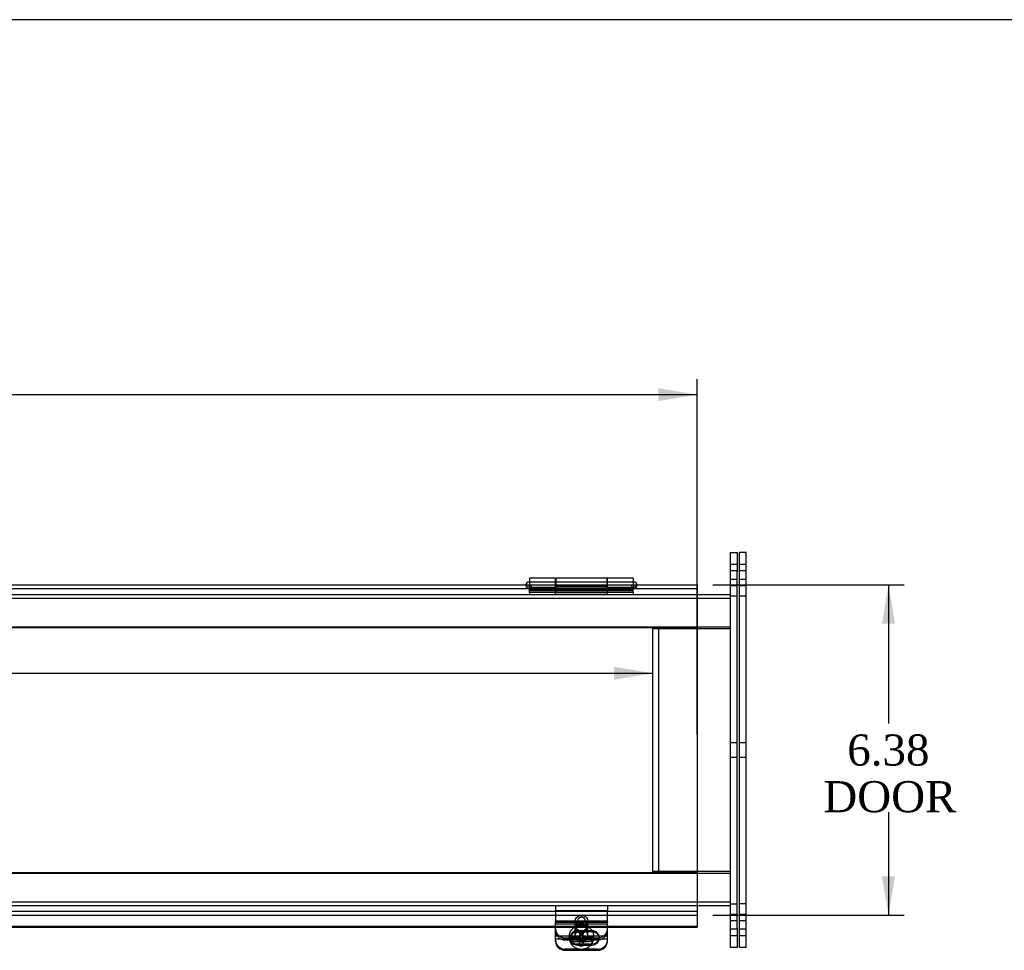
# Model space of a CAD drawing. Header units: inches. Extents: x 0 to 120, y -1 to 80.
# Tile 6 of 10: x 55 to 74, y 62 to 80. Entities that reach past the tile are written whole.
import ezdxf
from ezdxf.enums import TextEntityAlignment as Align
from ezdxf.lldxf.tags import DXFTag

# ---------------------------------------------------------------- set-up
doc = ezdxf.new("R2010")
doc.units = ezdxf.units.IN
doc.header["$MEASUREMENT"] = 0
for name, color, linetype in [('COM40176', 7, 'Continuous'), ('COM52631', 7, 'Continuous'), ('COM70666-2', 7, 'Continuous'), ('COM70693-10', 7, 'Continuous'), ('COM70694-10', 7, 'Continuous'), ('COM70695-2', 7, 'Continuous'), ('Default', 7, 'Continuous'), ('GSK10437', 7, 'Continuous'), ('GSK11095', 7, 'Continuous'), ('HNG86641-1', 7, 'Continuous'), ('HNG86641-2', 7, 'Continuous'), ('HNG86641-3', 7, 'Continuous'), ('SCS19420', 7, 'Continuous')]:
    doc.layers.add(name, color=color, linetype=linetype)
doc.styles.add('SEACAD_Times_New_Roman', font='times.ttf')
tags = doc.linetypes.add('HIDDEN2', pattern=[0.1875, 0.125, -0.0625]).pattern_tags.tags
tags[6:7] = [DXFTag(74, 4), DXFTag(75, 0), DXFTag(340, '0'), DXFTag(46, 0.0), DXFTag(50, 0.0), DXFTag(44, 0.0), DXFTag(45, 0.0)]
tags[4:5] = [DXFTag(74, 4), DXFTag(75, 0), DXFTag(340, '0'), DXFTag(46, 0.0), DXFTag(50, 0.0), DXFTag(44, 0.0), DXFTag(45, 0.0)]
doc.dimstyles.new('HAMMOND_(STH_-_120x80)', dxfattribs={"dimtxt": 0.6, "dimasz": 0.75, "dimexe": 0.3, "dimexo": 0.3, "dimgap": 0.15, "dimtad": 0, "dimtih": 1, "dimtoh": 1, "dimzin": 0, "dimdsep": 46, "dimtxsty": 'SEACAD_Times_New_Roman', "dimblk1": '_SE_FILLED', "dimblk2": '_SE_FILLED', "dimsah": 1, "dimcen": 0.3, "dimadec": 0, "dimazin": 0, "dimtfac": 0.8, "dimtofl": 0, "dimtmove": 0, "dimatfit": 3, "dimfxl": 1, "dimtolj": 1, "dimtzin": 0, "dimarcsym": 0})

# ---------------------------------------------------------------- blocks, each defined once
blk = doc.blocks.new('SE2')
at = {"layer": 'COM40176', "color": 7, "linetype": 'HIDDEN2'}
for p, q in [((65.409, 62.238), (65.409, 62.246)), ((66.409, 62.246), (65.409, 62.246)), ((65.409, 62.238), (65.409, 62.226)), ((66.409, 62.221), (65.409, 62.221)), ((66.409, 62.189), (65.409, 62.189)), ((66.409, 62.238), (66.409, 62.246)), ((66.409, 62.238), (66.409, 62.226)), ((65.409, 61.964), (66.409, 61.964)), ((65.691, 61.934), (65.691, 61.91)), ((66.113, 62.061), (65.832, 62.061)), ((66.113, 62.037), (65.832, 62.037)), ((66.253, 61.91), (66.253, 61.934)), ((65.885, 61.708), (65.597, 61.708)), ((65.832, 61.807), (66.108, 61.807)), ((65.832, 61.783), (66.088, 61.783)), ((66.221, 61.708), (65.933, 61.708))]:
    blk.add_line(p, q, dxfattribs=at)
at = {"layer": 'COM40176', "color": 7, "linetype": 'Continuous'}
for p, q in [((65.409, 62.001), (65.409, 62.226)), ((66.409, 62.226), (65.409, 62.226)), ((66.409, 62.001), (66.409, 62.226)), ((65.409, 61.907), (65.409, 62.001)), ((65.409, 61.854), (65.409, 61.907)), ((65.409, 61.907), (66.409, 61.907)), ((66.409, 61.907), (66.409, 62.001)), ((66.409, 61.854), (66.409, 61.907)), ((66.088, 61.783), (66.113, 61.783)), ((66.108, 61.807), (66.113, 61.807)), ((66.221, 61.683), (65.597, 61.683))]:
    blk.add_line(p, q, dxfattribs=at)
at = {"layer": 'COM40176', "color": 7, "linetype": 'HIDDEN2'}
for centre, major_axis, start_param, end_param in [((65.832, 61.934), (0.14, 0), 1.570796, 4.712389), ((65.832, 61.91), (0.14, 0), 1.570796, 4.712389), ((66.113, 61.934), (-0.14, 0), 2.930417, 4.712389), ((66.113, 61.91), (-0.14, 0), 3.121159, 4.712389), ((65.597, 61.878), (0.188, 0), 3.141593, 4.712389), ((66.221, 61.878), (0.188, 0), 4.712389, 6.283185)]:
    blk.add_ellipse(centre, major_axis=major_axis, ratio=0.906308, start_param=start_param, end_param=end_param, dxfattribs=at)
at = {"layer": 'COM40176', "color": 7, "linetype": 'Continuous'}
for centre, major_axis, start_param, end_param in [((66.113, 61.934), (-0.14, 0), 1.570796, 2.930417), ((66.113, 61.91), (-0.14, 0), 1.570796, 3.121159), ((65.597, 61.854), (-0.188, 0), 0, 1.570796), ((66.221, 61.854), (-0.188, 0), 1.570796, 3.141593)]:
    blk.add_ellipse(centre, major_axis=major_axis, ratio=0.906308, start_param=start_param, end_param=end_param, dxfattribs=at)
at = {"layer": 'COM52631', "color": 7, "linetype": 'HIDDEN2'}
for p, q in [((65.409, 62.548), (65.409, 62.453)), ((65.409, 62.453), (66.409, 62.453)), ((65.409, 62.453), (65.409, 62.425)), ((66.409, 62.548), (66.409, 62.453)), ((66.409, 62.425), (66.409, 62.453)), ((65.409, 62.425), (65.409, 62.246)), ((66.409, 62.246), (66.409, 62.425)), ((65.803, 62.151), (65.803, 62.111)), ((66.016, 62.111), (66.016, 62.151)), ((65.597, 61.924), (66.221, 61.924)), ((65.597, 61.884), (66.143, 61.884))]:
    blk.add_line(p, q, dxfattribs=at)
at = {"layer": 'COM52631', "color": 7, "linetype": 'Continuous'}
blk.add_line((66.143, 61.884), (66.221, 61.884), dxfattribs=at)
at = {"layer": 'COM52631', "color": 7, "linetype": 'HIDDEN2'}
for centre, start_param, end_param in [((65.597, 62.095), 0, 1.570796), ((66.221, 62.095), 1.570796, 3.141593), ((65.597, 62.055), 0, 1.570796), ((66.221, 62.055), 1.684063, 3.141593)]:
    blk.add_ellipse(centre, major_axis=(-0.188, 0), ratio=0.906308, start_param=start_param, end_param=end_param, dxfattribs=at)
for centre in [(65.909, 62.151), (65.909, 62.111)]:
    blk.add_ellipse(centre, major_axis=(-0.107, 0), ratio=0.906308, dxfattribs=at)
at = {"layer": 'COM52631', "color": 7, "linetype": 'Continuous'}
blk.add_ellipse((66.221, 62.055), major_axis=(-0.188, 0), ratio=0.906308, start_param=1.570796, end_param=1.684063, dxfattribs=at)
at = {"layer": 'COM70666-2', "color": 7, "linetype": 'Continuous'}
for p, q in [((68.784, 68.985), (68.784, 69.36)), ((68.784, 69.36), (68.909, 69.36)), ((68.909, 69.36), (68.909, 68.985)), ((68.784, 62.11), (68.784, 68.985)), ((68.909, 62.11), (68.909, 68.985)), ((68.784, 61.735), (68.784, 62.11)), ((68.909, 62.11), (68.909, 61.735)), ((68.909, 61.735), (68.784, 61.735))]:
    blk.add_line(p, q, dxfattribs=at)
at = {"layer": 'COM70666-2', "color": 7, "linetype": 'HIDDEN2'}
for p, q in [((68.909, 69.126), (68.784, 69.126)), ((68.909, 69.001), (68.784, 69.001)), ((68.784, 68.845), (68.909, 68.845)), ((68.784, 68.72), (68.909, 68.72)), ((68.909, 68.516), (68.784, 68.516)), ((68.909, 65.688), (68.784, 65.688)), ((68.784, 65.407), (68.909, 65.407)), ((68.784, 62.579), (68.909, 62.579)), ((68.909, 62.376), (68.784, 62.376)), ((68.909, 62.251), (68.784, 62.251)), ((68.784, 62.095), (68.909, 62.095)), ((68.784, 61.97), (68.909, 61.97))]:
    blk.add_line(p, q, dxfattribs=at)
at = {"layer": 'COM70693-10', "color": 7, "linetype": 'HIDDEN2'}
for p, q in [((21.675, 68.548), (68.143, 68.548)), ((21.034, 68.476), (68.784, 68.476)), ((21.675, 67.923), (68.143, 67.923)), ((21.675, 63.173), (68.143, 63.173)), ((21.034, 62.62), (68.784, 62.62)), ((21.675, 62.548), (68.143, 62.548))]:
    blk.add_line(p, q, dxfattribs=at)
at = {"layer": 'COM70693-10', "color": 7, "linetype": 'Continuous'}
for p, q in [((68.143, 68.548), (68.784, 68.548)), ((68.143, 67.923), (68.784, 67.923)), ((68.143, 63.173), (68.784, 63.173)), ((68.143, 62.548), (68.784, 62.548))]:
    blk.add_line(p, q, dxfattribs=at)
at = {"layer": 'COM70694-10', "color": 7, "linetype": 'Continuous'}
for p, q in [((21.675, 68.734), (68.143, 68.734)), ((68.143, 68.734), (68.143, 68.626)), ((68.143, 68.626), (68.143, 62.467)), ((68.143, 62.467), (68.143, 62.359)), ((21.675, 62.359), (68.143, 62.359)), ((68.143, 62.359), (68.143, 62.314)), ((68.143, 62.314), (68.143, 62.141)), ((65.409, 62.141), (52.409, 62.141)), ((65.409, 62.123), (52.409, 62.123)), ((68.143, 62.141), (66.409, 62.141)), ((68.143, 62.123), (66.409, 62.123)), ((68.143, 62.123), (68.143, 62.141))]:
    blk.add_line(p, q, dxfattribs=at)
at = {"layer": 'COM70694-10', "color": 7, "linetype": 'HIDDEN2'}
for p, q in [((64.879, 68.662), (64.879, 68.734)), ((64.939, 68.734), (64.939, 68.662)), ((66.879, 68.662), (66.879, 68.734)), ((66.939, 68.734), (66.939, 68.662)), ((66.409, 62.141), (65.409, 62.141)), ((66.409, 62.123), (65.409, 62.123))]:
    blk.add_line(p, q, dxfattribs=at)
at = {"layer": 'COM70695-2', "color": 7, "linetype": 'HIDDEN2'}
for p, q in [((67.284, 63.204), (67.284, 67.892)), ((67.284, 67.892), (68.143, 67.892)), ((68.143, 63.204), (67.284, 63.204))]:
    blk.add_line(p, q, dxfattribs=at)
at = {"layer": 'COM70695-2', "color": 7, "linetype": 'Continuous'}
for p, q in [((68.143, 67.892), (68.784, 67.892)), ((68.784, 63.204), (68.143, 63.204))]:
    blk.add_line(p, q, dxfattribs=at)
at = {"layer": 'GSK10437', "color": 7, "linetype": 'Continuous'}
for p, q in [((68.959, 68.985), (68.959, 69.36)), ((69.084, 69.36), (68.959, 69.36)), ((69.084, 68.985), (69.084, 69.36)), ((68.959, 62.11), (68.959, 68.985)), ((69.084, 62.11), (69.084, 68.985)), ((68.959, 61.735), (68.959, 62.11)), ((69.084, 61.735), (69.084, 62.11)), ((69.084, 61.735), (68.959, 61.735))]:
    blk.add_line(p, q, dxfattribs=at)
at = {"layer": 'GSK10437', "color": 7, "linetype": 'HIDDEN2'}
for p, q in [((69.084, 69.126), (68.959, 69.126)), ((69.084, 69.001), (68.959, 69.001)), ((68.959, 68.845), (69.084, 68.845)), ((68.959, 68.72), (69.084, 68.72)), ((69.084, 68.517), (68.959, 68.517)), ((69.084, 65.688), (68.959, 65.688)), ((68.959, 65.407), (69.084, 65.407)), ((69.084, 62.578), (68.959, 62.578)), ((69.084, 62.376), (68.959, 62.376)), ((69.084, 62.251), (68.959, 62.251)), ((68.959, 62.095), (69.084, 62.095)), ((68.959, 61.97), (69.084, 61.97))]:
    blk.add_line(p, q, dxfattribs=at)
at = {"layer": 'GSK11095', "color": 7, "linetype": 'HIDDEN2'}
for p, q in [((21.675, 68.662), (68.143, 68.662)), ((68.143, 68.662), (68.143, 68.662)), ((21.675, 67.912), (68.143, 67.912)), ((67.393, 67.912), (68.143, 67.912)), ((67.393, 67.912), (67.393, 67.912)), ((67.393, 67.912), (67.393, 63.181)), ((68.143, 67.912), (68.143, 67.912)), ((68.143, 63.181), (21.675, 63.181)), ((67.393, 63.181), (68.143, 63.181)), ((67.393, 63.181), (67.393, 63.181)), ((68.143, 63.181), (68.143, 63.181)), ((68.143, 62.431), (21.675, 62.431)), ((68.143, 62.431), (68.143, 62.431))]:
    blk.add_line(p, q, dxfattribs=at)
at = {"layer": 'HNG86641-1', "color": 7, "linetype": 'Continuous'}
for p, q in [((65.413, 68.862), (65.413, 68.734)), ((66.405, 68.862), (65.413, 68.862)), ((66.405, 68.734), (66.405, 68.862))]:
    blk.add_line(p, q, dxfattribs=at)
at = {"layer": 'HNG86641-1', "color": 7, "linetype": 'HIDDEN2'}
for p, q in [((66.405, 68.787), (65.413, 68.787)), ((65.413, 68.734), (65.413, 68.667)), ((66.405, 68.667), (66.405, 68.734)), ((64.909, 68.587), (64.909, 68.662)), ((66.909, 68.587), (64.909, 68.587)), ((66.405, 68.699), (65.413, 68.699)), ((66.405, 68.667), (65.413, 68.667)), ((65.413, 68.662), (65.413, 68.667)), ((65.413, 68.662), (65.413, 68.587)), ((66.405, 68.667), (66.405, 68.662)), ((66.405, 68.662), (66.405, 68.587)), ((66.909, 68.587), (66.909, 68.662))]:
    blk.add_line(p, q, dxfattribs=at)
at = {"layer": 'HNG86641-2', "color": 7, "linetype": 'Continuous'}
for p, q in [((64.909, 68.862), (64.909, 68.734)), ((65.405, 68.862), (64.909, 68.862)), ((65.405, 68.862), (65.405, 68.734)), ((66.413, 68.734), (66.413, 68.862)), ((66.909, 68.862), (66.413, 68.862)), ((66.909, 68.862), (66.909, 68.734))]:
    blk.add_line(p, q, dxfattribs=at)
at = {"layer": 'HNG86641-2', "color": 7, "linetype": 'HIDDEN2'}
for p, q in [((65.405, 68.787), (64.909, 68.787)), ((64.909, 68.734), (64.909, 68.662)), ((65.405, 68.734), (65.405, 68.589)), ((66.909, 68.787), (66.413, 68.787)), ((66.413, 68.589), (66.413, 68.734)), ((66.909, 68.734), (66.909, 68.662)), ((64.909, 68.688), (65.405, 68.688)), ((64.909, 68.642), (65.405, 68.642)), ((64.909, 68.623), (66.909, 68.623)), ((64.909, 68.587), (64.909, 68.548)), ((66.413, 68.631), (65.405, 68.631)), ((65.405, 68.589), (65.405, 68.555)), ((65.405, 68.555), (66.413, 68.555)), ((66.413, 68.688), (66.909, 68.688)), ((66.413, 68.642), (66.909, 68.642)), ((66.413, 68.555), (66.413, 68.589)), ((66.909, 68.587), (66.909, 68.548))]:
    blk.add_line(p, q, dxfattribs=at)
at = {"layer": 'HNG86641-3', "color": 7, "linetype": 'Continuous'}
for p, q in [((64.909, 68.787), (64.897, 68.787)), ((65.413, 68.787), (65.405, 68.787)), ((66.413, 68.787), (66.405, 68.787)), ((66.922, 68.787), (66.909, 68.787))]:
    blk.add_line(p, q, dxfattribs=at)
at = {"layer": 'HNG86641-3', "color": 7, "linetype": 'HIDDEN2'}
for p, q in [((65.405, 68.787), (64.909, 68.787)), ((66.405, 68.787), (65.413, 68.787)), ((66.909, 68.787), (66.413, 68.787))]:
    blk.add_line(p, q, dxfattribs=at)
for centre, start, end in [((64.897, 68.725), 171.2572, 270), ((66.922, 68.725), 270, 0), ((66.922, 68.725), 0, 8.7428)]:
    blk.add_arc(centre, 0.0625, start, end, dxfattribs=at)
at = {"layer": 'HNG86641-3', "color": 7, "linetype": 'Continuous'}
for centre, start, end in [((64.897, 68.725), 90, 171.2572), ((66.922, 68.725), 8.7428, 90)]:
    blk.add_arc(centre, 0.0625, start, end, dxfattribs=at)
at = {"layer": 'SCS19420', "color": 7, "linetype": 'HIDDEN2'}
for p, q in [((65.784, 62.243), (65.784, 61.96)), ((66.034, 61.96), (66.034, 62.243)), ((65.669, 61.947), (65.669, 61.935)), ((65.849, 61.946), (65.684, 61.946)), ((65.849, 61.917), (65.795, 61.917)), ((65.833, 61.959), (65.833, 61.94)), ((65.833, 61.959), (65.883, 61.959)), ((65.833, 61.94), (65.833, 61.94)), ((65.833, 61.94), (65.833, 61.907)), ((65.849, 61.94), (65.833, 61.94)), ((65.883, 61.914), (65.833, 61.914)), ((65.863, 61.959), (65.849, 61.946)), ((65.849, 61.945), (65.849, 61.946)), ((65.849, 61.945), (65.849, 61.917)), ((65.849, 61.917), (65.874, 61.94)), ((65.883, 61.94), (65.849, 61.94)), ((65.944, 62.03), (65.874, 62.03)), ((65.874, 62.03), (65.874, 61.999)), ((65.874, 61.999), (65.874, 61.988)), ((65.874, 61.988), (65.874, 61.94)), ((65.883, 62.004), (65.883, 61.985)), ((65.883, 62.004), (65.933, 62.004)), ((65.933, 61.985), (65.883, 61.985)), ((65.883, 61.985), (65.883, 61.94)), ((65.883, 61.914), (65.883, 61.907)), ((65.933, 62.004), (65.933, 61.985)), ((65.933, 61.94), (65.933, 61.985)), ((65.933, 61.959), (65.983, 61.959)), ((65.969, 61.94), (65.933, 61.94)), ((65.933, 61.914), (65.933, 61.907)), ((65.983, 61.914), (65.933, 61.914)), ((65.944, 62.03), (65.944, 61.999)), ((65.944, 61.988), (65.944, 61.999)), ((65.944, 61.94), (65.944, 61.988)), ((65.944, 61.94), (65.969, 61.917)), ((65.969, 61.946), (65.956, 61.959)), ((65.969, 61.946), (65.969, 61.945)), ((66.135, 61.946), (65.969, 61.946)), ((65.969, 61.917), (65.969, 61.945)), ((65.983, 61.94), (65.969, 61.94)), ((66.024, 61.917), (65.969, 61.917)), ((65.983, 61.959), (65.983, 61.94)), ((65.983, 61.907), (65.983, 61.94)), ((65.983, 61.94), (65.983, 61.94)), ((66.149, 61.935), (66.149, 61.947))]:
    blk.add_line(p, q, dxfattribs=at)
at = {"layer": 'SCS19420', "color": 7, "linetype": 'Continuous'}
for p, q in [((65.833, 61.907), (65.833, 61.895)), ((65.833, 61.895), (65.883, 61.895)), ((65.849, 61.881), (65.849, 61.894)), ((65.849, 61.854), (65.849, 61.881)), ((65.883, 61.907), (65.883, 61.895)), ((65.883, 61.895), (65.883, 61.85)), ((65.933, 61.907), (65.933, 61.895)), ((65.933, 61.895), (65.983, 61.895)), ((65.933, 61.85), (65.933, 61.895)), ((65.969, 61.894), (65.969, 61.881)), ((65.969, 61.881), (65.969, 61.854)), ((65.983, 61.895), (65.983, 61.907)), ((65.794, 61.854), (65.849, 61.854)), ((65.874, 61.831), (65.849, 61.854)), ((65.874, 61.864), (65.874, 61.858)), ((65.874, 61.858), (65.874, 61.831)), ((65.874, 61.831), (65.874, 61.78)), ((65.874, 61.804), (65.944, 61.804)), ((65.874, 61.78), (65.874, 61.772)), ((65.933, 61.869), (65.883, 61.869)), ((65.883, 61.85), (65.933, 61.85)), ((65.944, 61.858), (65.944, 61.864)), ((65.944, 61.831), (65.944, 61.858)), ((65.969, 61.854), (65.944, 61.831)), ((65.944, 61.78), (65.944, 61.831)), ((65.944, 61.772), (65.944, 61.78)), ((65.969, 61.854), (66.025, 61.854))]:
    blk.add_line(p, q, dxfattribs=at)
for centre, radius, start, end in [((65.702, 61.896), 0.0223, 184.8988, 222.8675), ((65.783, 62.04), 0.187, 238.3771, 273.3186), ((66.037, 62.035), 0.182, 266.1841, 302.1202), ((66.117, 61.896), 0.0223, 317.1374, 355.0963), ((65.909, 67.584), 5.811, 269.6549, 270.3451)]:
    blk.add_arc(centre, radius, start, end, dxfattribs=at)
at = {"layer": 'SCS19420', "color": 7, "linetype": 'HIDDEN2'}
for centre, radius, start, end in [((65.783, 62.1), 0.183, 237.9577, 273.8444), ((65.909, 66.062), 4.063, 269.5065, 270.4935), ((66.033, 62.11), 0.194, 267.1603, 301.0377)]:
    blk.add_arc(centre, radius, start, end, dxfattribs=at)
for centre, major_axis in [((65.909, 62.243), (-0.125, 0)), ((65.909, 62.269), (0.065, 0)), ((65.909, 61.96), (-0.125, 0))]:
    blk.add_ellipse(centre, major_axis=major_axis, ratio=0.906308, dxfattribs=at)
for centre, major_axis, start_param, end_param in [((65.909, 61.947), (0.24, 0), 2.812171, 3.141593), ((65.909, 61.916), (0.231, 0), 3.027001, 3.181561), ((65.909, 61.947), (0.24, 0), 5.683863, 5.98907), ((65.909, 61.947), (0.24, 0), 0, 0.58397), ((65.909, 61.916), (-0.231, 0), 3.101624, 3.256184), ((65.909, 61.947), (0.24, 0), 6.006445, 6.283185)]:
    blk.add_ellipse(centre, major_axis=major_axis, ratio=0.906308, start_param=start_param, end_param=end_param, dxfattribs=at)
at = {"layer": 'SCS19420', "color": 7, "linetype": 'Continuous'}
for major_axis, start_param, end_param in [((0.231, 0), 3.181561, 3.243651), ((-0.231, 0), 3.039534, 3.101624)]:
    blk.add_ellipse((65.909, 61.916), major_axis=major_axis, ratio=0.906308, start_param=start_param, end_param=end_param, dxfattribs=at)
at = {"layer": 'SCS19420', "color": 7, "linetype": 'HIDDEN2'}
for points, knots in [([(66.108, 62.069), (66.104, 62.075), (66.094, 62.089), (66.072, 62.111), (66.042, 62.132), (66.01, 62.148), (65.975, 62.16), (65.938, 62.167), (65.9, 62.168), (65.863, 62.164), (65.827, 62.155), (65.793, 62.141), (65.761, 62.122), (65.734, 62.098), (65.71, 62.072), (65.693, 62.044), (65.686, 62.027), (65.683, 62.019)], [0, 0, 0, 0, 0.039412, 0.10913, 0.179006, 0.24903, 0.319178, 0.389424, 0.459743, 0.530113, 0.600508, 0.670902, 0.741265, 0.811558, 0.88174, 0.951769, 1, 1, 1, 1]), ([(65.67, 61.935), (65.67, 61.927), (65.67, 61.918), (65.671, 61.909), (65.671, 61.907)], [0, 0, 0, 0, 0.03248869, 0.03852271, 0.03852271, 0.03852271, 0.03852271]), ([(65.68, 61.94), (65.68, 61.942), (65.681, 61.944), (65.683, 61.946), (65.684, 61.946), (65.686, 61.945)], [0, 0, 0, 0, 0.5, 0.5, 1, 1, 1, 1]), ([(65.874, 61.97), (65.87, 61.966), (65.865, 61.961), (65.858, 61.954), (65.856, 61.951), (65.853, 61.947), (65.852, 61.946), (65.85, 61.943), (65.85, 61.942), (65.849, 61.94)], [0, 0, 0, 0, 0.5, 0.5, 0.75, 0.75, 0.875, 0.875, 1, 1, 1, 1]), ([(65.969, 61.94), (65.969, 61.942), (65.969, 61.943), (65.967, 61.946), (65.966, 61.947), (65.963, 61.951), (65.961, 61.954), (65.954, 61.961), (65.949, 61.966), (65.944, 61.97)], [0, 0, 0, 0, 0.125, 0.125, 0.25, 0.25, 0.5, 0.5, 1, 1, 1, 1]), ([(66.133, 61.945), (66.135, 61.946), (66.136, 61.946), (66.138, 61.944), (66.139, 61.942), (66.139, 61.94)], [0, 0, 0, 0, 0.5, 0.5, 1, 1, 1, 1]), ([(66.148, 61.907), (66.148, 61.911), (66.149, 61.92), (66.149, 61.929), (66.149, 61.935)], [0.96193963, 0.96193963, 0.96193963, 0.96193963, 0.97686847, 1, 1, 1, 1])]:
    blk.add_open_spline(points, degree=3, knots=knots, dxfattribs=at)
at = {"layer": 'SCS19420', "color": 7, "linetype": 'Continuous'}
for points, knots in [([(65.671, 61.907), (65.672, 61.897), (65.677, 61.875), (65.688, 61.843), (65.706, 61.812), (65.728, 61.784), (65.754, 61.759), (65.784, 61.738), (65.818, 61.722), (65.853, 61.712), (65.89, 61.706), (65.928, 61.706), (65.965, 61.711), (66.001, 61.722), (66.035, 61.739), (66.066, 61.76), (66.093, 61.786), (66.115, 61.815), (66.133, 61.848), (66.143, 61.879), (66.147, 61.899), (66.148, 61.907)], [0.0385227, 0.0385227, 0.0385227, 0.0385227, 0.0811126, 0.1296174, 0.1781309, 0.226773, 0.2756419, 0.3248048, 0.3742945, 0.4241118, 0.4742329, 0.5246175, 0.575213, 0.6259337, 0.6766965, 0.7274024, 0.7779431, 0.828216, 0.8781441, 0.927691, 0.9619396, 0.9619396, 0.9619396, 0.9619396]), ([(65.849, 61.894), (65.849, 61.893), (65.85, 61.891), (65.851, 61.888), (65.852, 61.887), (65.855, 61.883), (65.858, 61.881), (65.865, 61.873), (65.87, 61.869), (65.874, 61.864)], [0, 0, 0, 0, 0.125, 0.125, 0.25, 0.25, 0.5, 0.5, 1, 1, 1, 1]), ([(65.944, 61.864), (65.949, 61.869), (65.954, 61.873), (65.961, 61.881), (65.964, 61.883), (65.967, 61.887), (65.968, 61.888), (65.969, 61.891), (65.969, 61.893), (65.969, 61.894)], [0, 0, 0, 0, 0.5, 0.5, 0.75, 0.75, 0.875, 0.875, 1, 1, 1, 1])]:
    blk.add_open_spline(points, degree=3, knots=knots, dxfattribs=at)
blk = doc.blocks.new('DMBLK183')
at = {"layer": 'Default', "linetype": 'Continuous', "transparency": 16777216}
for points in [[(22.425, 72.527), (21.675, 72.402), (22.425, 72.277)], [(67.393, 72.527), (67.393, 72.277), (68.143, 72.402)]]:
    blk.add_hatch(color=7, dxfattribs=at).paths.add_polyline_path(points)
at = {"layer": 'Default', "color": 7, "linetype": 'Continuous', "transparency": 16777216}
for p, q in [((21.675, 68.926), (21.675, 72.702)), ((68.143, 65.847), (68.143, 72.702)), ((21.675, 72.402), (43.441, 72.402)), ((46.378, 72.402), (68.143, 72.402))]:
    blk.add_line(p, q, dxfattribs=at)
at = {"layer": 'Default', "color": 7, "linetype": 'Continuous', "transparency": 16777216, "style": 'SEACAD_Times_New_Roman'}
for s, p in [('46.47', (43.886, 72.702)), ('DOOR', (43.651, 71.802))]:
    blk.add_text(s, height=0.6, dxfattribs=at).set_placement(p, align=Align.TOP_LEFT)
blk = doc.blocks.new('_SE_FILLED')
at = {"color": 0}
blk.add_line((0, 0), (-1, 0), dxfattribs=at)
blk.add_solid([(0, 0), (-1, -0.1665), (-1, 0.1665), (0, 0)], dxfattribs=at)
blk = doc.blocks.new('DMBLK184')
at = {"layer": 'Default', "linetype": 'Continuous', "transparency": 16777216}
for points in [[(71.954, 67.984), (71.829, 68.734), (71.704, 67.984)], [(71.954, 63.109), (71.704, 63.109), (71.829, 62.359)]]:
    blk.add_hatch(color=7, dxfattribs=at).paths.add_polyline_path(points)
at = {"layer": 'Default', "color": 7, "linetype": 'Continuous', "transparency": 16777216}
for p, q in [((68.443, 68.734), (72.129, 68.734)), ((71.829, 68.734), (71.829, 66.057)), ((71.829, 64.347), (71.829, 62.359)), ((68.443, 62.359), (72.129, 62.359))]:
    blk.add_line(p, q, dxfattribs=at)
at = {"layer": 'Default', "color": 7, "linetype": 'Continuous', "transparency": 16777216, "style": 'SEACAD_Times_New_Roman'}
for s, p in [('6.38', (71.033, 65.847)), ('DOOR', (70.571, 64.947))]:
    blk.add_text(s, height=0.6, dxfattribs=at).set_placement(p, align=Align.TOP_LEFT)
blk = doc.blocks.new('DMBLK199')
at = {"layer": 'Default', "linetype": 'Continuous', "transparency": 16777216}
for points in [[(23.284, 66.903), (23.284, 67.153), (22.534, 67.028)], [(66.534, 66.903), (67.284, 67.028), (66.534, 67.153)]]:
    blk.add_hatch(color=7, dxfattribs=at).paths.add_polyline_path(points)
at = {"layer": 'Default', "color": 7, "linetype": 'Continuous', "transparency": 16777216}
for p, q in [((22.534, 67.028), (43.676, 67.028)), ((46.143, 67.028), (67.284, 67.028))]:
    blk.add_line(p, q, dxfattribs=at)
at = {"layer": 'Default', "color": 7, "linetype": 'Continuous', "transparency": 16777216, "style": 'SEACAD_Times_New_Roman'}
blk.add_text('44.75', height=0.6, dxfattribs=at).set_placement((43.886, 67.328), align=Align.TOP_LEFT)
blk = doc.blocks.new('BORDER')
at = {"layer": 'Default', "color": 7, "linetype": 'Continuous'}
blk.add_line((0, 27.86), (-41.86, 27.86), dxfattribs=at)

msp = doc.modelspace()

# ---------------------------------------------------------------- block references
at = {"layer": 'Default', "color": 7, "xscale": 2.85, "yscale": 2.85, "zscale": 2.85}
msp.add_blockref('BORDER', (119.744, 0.233), dxfattribs=at)
at = {"layer": 'Default'}
msp.add_blockref('SE2', (0, 0), dxfattribs=at)

# ---------------------------------------------------------------- dimensions: what is measured, and where the dimension line sits
at = {"layer": 'Default', "color": 7, "linetype": 'Continuous'}
dim = msp.add_linear_dim(base=(68.143, 72.402), p1=(21.675, 68.626), p2=(68.143, 65.547), text='\\A1;<>\\PDOOR', dimstyle='HAMMOND_(STH_-_120x80)', dxfattribs=at)
dim.commit()
dim.dimension.update_dxf_attribs({"geometry": 'DMBLK183', "text_midpoint": (44.909, 72.402), "dimtype": 160})
for base, p1, p2, angle, text, picture, middle in [((71.82886919, 68.734077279), (68.143486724, 68.734077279), (68.143486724, 62.359077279), 270, '\\A1;<>\\PDOOR', 'DMBLK184', (71.82886919, 65.546577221)), ((22.534, 67.028), (22.534, 67.892), (67.284, 67.892), 0, '\\A1;<>', 'DMBLK199', (44.909, 67.028))]:
    dim = msp.add_linear_dim(base=base, p1=p1, p2=p2, angle=angle, text=text, dimstyle='HAMMOND_(STH_-_120x80)', dxfattribs=at)
    dim.commit()
    dim.dimension.update_dxf_attribs({"geometry": picture, "text_midpoint": middle, "dimtype": 161})

doc.saveas('drawing.dxf')
